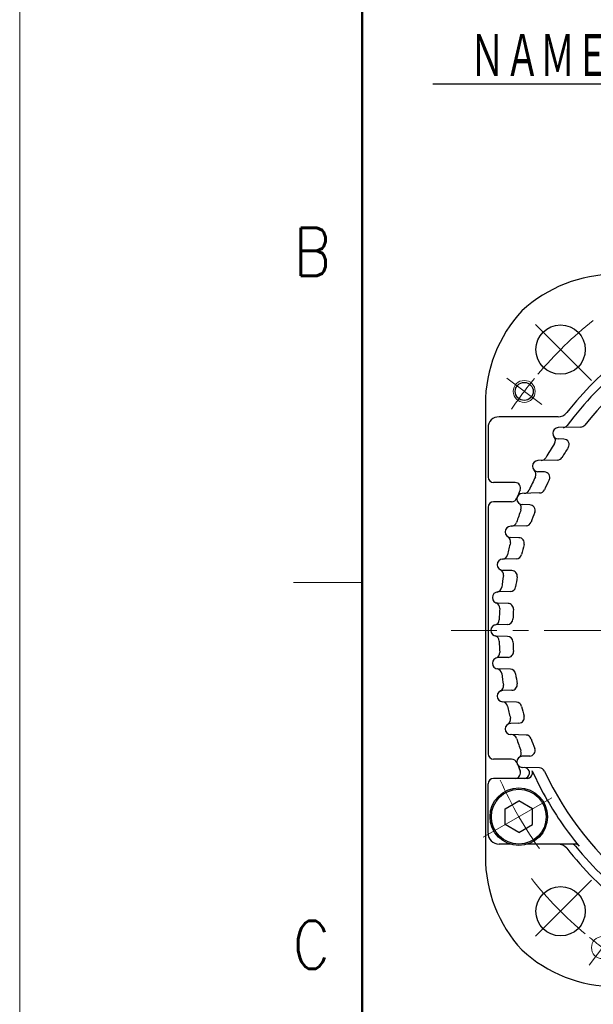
# Model space of a CAD drawing. Header units: millimetres. Extents: x 0 to 1071, y 0 to 742.
# Tile 34 of 130: x 0 to 105, y 419 to 599. Entities that reach past the tile are written whole.
import ezdxf

# ---------------------------------------------------------------- set-up
doc = ezdxf.new("R2010")
doc.units = ezdxf.units.MM
doc.header["$LTSCALE"] = 0.454724
doc.linetypes.add('CENTER', pattern=[50.8, 31.75, -6.35, 6.35, -6.35])
doc.layers.add('NoLayerName_001', color=7, linetype='Continuous')
doc.styles.get("Standard").update_dxf_attribs({"font": 'txt', "bigfont": 'extfont2'})
doc.dimstyles.get("Standard").update_dxf_attribs({"dimtxt": 2.5, "dimasz": 2.5, "dimexe": 1, "dimexo": 1, "dimtad": 1, "dimdec": 3, "dimzin": 0, "dimdsep": 46, "dimtxsty": 'Standard', "dimcen": 2.5, "dimadec": 3, "dimazin": 0, "dimtfac": 0.75, "dimtdec": 3, "dimtmove": 0, "dimatfit": 3, "dimfxl": 1, "dimarcsym": 0})

msp = doc.modelspace()

# ---------------------------------------------------------------- linework, layer by layer
at = {"layer": 'NoLayerName_001', "color": 7, "linetype": 'Continuous', "lineweight": 13}
msp.add_line((0, 0), (0, 742.5), dxfattribs=at)
at = {"layer": 'NoLayerName_001', "color": 7, "linetype": 'Continuous', "lineweight": 50}
msp.add_line((62.5, 25), (62.5, 717.5), dxfattribs=at)
at = {"layer": 'NoLayerName_001', "color": 4, "linetype": 'CENTER', "lineweight": 13}
for p, q in [((104.391613, 533.108312), (93.077904, 544.42202)), ((95.293468, 528.724253), (88.904383, 533.538774)), ((133.3, 487.5), (78.746369, 487.5)), ((84.615084, 449.749997), (97.605465, 457.249997)), ((104.391613, 441.891537), (93.077904, 430.577829)), ((108.775671, 432.793392), (103.961151, 426.404308))]:
    msp.add_line(p, q, dxfattribs=at)
at = {"layer": 'NoLayerName_001', "color": 7, "linetype": 'Continuous', "lineweight": 25}
for p, q in [((85, 528.806924), (85, 446.193924)), ((98.279598, 526.499924), (87.5, 526.499924)), ((85.5, 524.499924), (85.5, 515.499924)), ((102.404686, 524.621044), (98.298222, 524.513512)), ((99.329483, 522.423692), (98.298222, 522.450697)), ((98.16046, 518.608636), (94.600794, 518.515423)), ((95.793813, 516.425388), (94.600794, 516.456629)), ((90.426516, 514.499924), (86.5, 514.499924)), ((94.891574, 512.599608), (91.749929, 512.517341)), ((89.794103, 510.999924), (86.5, 510.999924)), ((93.103095, 510.425885), (91.749929, 510.461319)), ((85.5, 509.999924), (85.5, 464.999924)), ((92.430239, 506.59275), (89.625585, 506.519308)), ((91.141836, 504.425485), (89.625585, 504.465189)), ((90.675082, 500.587408), (88.152855, 500.521361)), ((89.838975, 498.424337), (88.152855, 498.468489)), ((89.564071, 494.583198), (87.285815, 494.52354)), ((89.152449, 492.422497), (87.285815, 492.471376)), ((89.061637, 488.579892), (86.999453, 488.525891)), ((89.061637, 486.419957), (86.999453, 486.473957)), ((89.152449, 482.577352), (87.285815, 482.528472)), ((89.564071, 480.41665), (87.285815, 480.476309)), ((89.838975, 476.575512), (88.152855, 476.531359)), ((90.675082, 474.412441), (88.152855, 474.478488)), ((91.141836, 470.574364), (89.625585, 470.534659)), ((92.430239, 468.407098), (89.625585, 468.480541)), ((89.794103, 463.999924), (86.5, 463.999924)), ((93.103095, 464.573964), (91.749929, 464.53853)), ((94.891574, 462.400241), (91.749929, 462.482508)), ((92.615333, 460.499924), (86.5, 460.499924)), ((85.5, 450.499924), (85.5, 459.499924)), ((88.610274, 454.943373), (91.110274, 456.386748)), ((88.610274, 452.056621), (88.610274, 454.943373)), ((93.610274, 454.943373), (91.110274, 456.386748)), ((93.610274, 452.056622), (93.610274, 454.943373)), ((91.110274, 450.613246), (88.610274, 452.056621)), ((91.110274, 450.613246), (93.610274, 452.056622)), ((89.509484, 448.499924), (87.5, 448.499924)), ((101.327626, 448.499924), (92.711065, 448.499924))]:
    msp.add_line(p, q, dxfattribs=at)
at = {"layer": 'NoLayerName_001', "color": 2, "linetype": 'Continuous', "lineweight": 13}
msp.add_line((62.5, 496.25), (50, 496.25), dxfattribs=at)
at = {"layer": 'NoLayerName_001', "color": 7, "linetype": 'Continuous', "lineweight": 25}
for centre, radius in [((98.735, 538.764924), 4.5), ((92.098926, 531.131514), 1.65), ((91.110274, 453.499997), 5.25), ((91.110274, 453.499997), 5), ((98.735, 436.234924), 4.5)]:
    msp.add_circle(centre, radius, dxfattribs=at)
at = {"layer": 'NoLayerName_001', "color": 4, "linetype": 'Continuous', "lineweight": 13}
for centre in [(92.098926, 531.131514), (106.368411, 429.59885)]:
    msp.add_circle(centre, 2, dxfattribs=at)
at = {"layer": 'NoLayerName_001', "color": 7, "linetype": 'Continuous', "lineweight": 25}
for centre, radius, start, end in [((108.694, 527.499924), 25, 90, 132.882), ((110, 528.806924), 25, 137.118, 180), ((150, 487.499924), 60, 115.33170322, 141.32289369), ((150, 487.499924), 64, 128.40470411, 141.59529589), ((150, 487.499924), 62.5, 129.04431347, 143.20191926), ((98.279598, 528.499924), 2, 270, 321.59529589), ((87.5, 524.499924), 2, 90, 180), ((99.152284, 525.53622), 1, 271.5, 323.20191926), ((102.378509, 525.620701), 1, 271.5, 321.32289369), ((98.325231, 523.482105), 1.031762, 91.5, 268.5), ((150, 487.499924), 62.5, 146.92660406, 149.70704975), ((96.788765, 522.152695), 1, 326.92660406, 40.8676295), ((99.303306, 521.424035), 1, 326.21121453, 88.5), ((150, 487.499924), 60, 146.21121453, 148.23970523), ((94.62775, 517.486026), 1.02975, 91.5, 268.5), ((95.170441, 519.530682), 1, 271.5, 329.70704975), ((98.134283, 519.608293), 1, 271.5, 328.23970523), ((93.251865, 515.99377), 1, 333.33828331, 47.32344056), ((95.767636, 515.425731), 1, 332.7547567, 88.5), ((86.5, 515.499924), 1, 180, 270), ((90.426516, 513.499924), 1, 336.42182152, 90), ((150, 487.499924), 62.5, 153.33828331, 155.80370372), ((150, 487.499924), 60, 152.7547567, 154.66829678), ((150, 487.499924), 64, 156.42182152, 157.8567793), ((91.776848, 511.48933), 1.028364, 91.5, 268.5), ((92.07869, 513.526293), 1, 271.5, 335.80370372), ((94.865397, 513.599265), 1, 271.5, 334.66829678), ((86.5, 509.999924), 1, 90, 180), ((89.794103, 511.999924), 1, 270, 337.8567793), ((90.567408, 509.860983), 1, 339.38157407, 53.3971929), ((150, 487.499924), 62.5, 159.38157407, 161.61997494), ((93.076918, 509.426227), 1, 338.9337255, 88.5), ((150, 487.499924), 60, 158.9337255, 160.76854983), ((89.739389, 507.522631), 1, 271.5, 341.61997494), ((92.404062, 507.592408), 1, 271.5, 340.76854983), ((89.65248, 505.492249), 1.027411, 91.5, 268.5), ((150, 487.499924), 62.5, 165.17209689, 167.24597602), ((88.614622, 503.750627), 1, 345.17209689, 59.20866183), ((91.115659, 503.425828), 1, 344.86582222, 88.5), ((150, 487.499924), 60, 164.86582222, 166.64777244), ((88.179733, 499.494925), 1.026788, 91.5, 268.5), ((88.066747, 501.518561), 1, 273.19568382, 347.24597602), ((90.648905, 501.587065), 1, 271.5, 346.64777244), ((87.318144, 497.660386), 1, 350.79268173, 64.84297393), ((89.812798, 497.424679), 1, 350.63629886, 88.5), ((150, 487.499924), 62.5, 170.79268173, 172.76182732), ((150, 487.499924), 60, 170.63629886, 172.38550949), ((87.312683, 493.497458), 1.026434, 91.5, 268.5), ((87.006033, 495.500556), 1, 278.70373748, 352.76182732), ((89.537894, 495.582856), 1, 271.5, 352.38550949), ((86.631784, 491.588844), 1, 356.30803114, 70.36612098), ((150, 487.499924), 62.5, 176.30803114, 178.22697953), ((89.126272, 491.42284), 1, 356.31275899, 88.5), ((150, 487.499924), 60, 176.31275899, 178.04628194), ((86.530401, 489.464621), 1, 284.16635877, 358.22697953), ((89.03546, 489.579549), 1, 271.5, 358.04628194), ((87.026319, 487.499924), 1.026319, 91.5, 268.5), ((86.530401, 485.535228), 1, 1.77302047, 75.83364123), ((150, 487.499924), 62.5, 181.77302047, 183.69196886), ((89.03546, 485.4203), 1, 1.95371806, 88.5), ((150, 487.499924), 60, 181.95371806, 183.68724101), ((89.126272, 483.577009), 1, 271.5, 3.68724101), ((87.312683, 481.502391), 1.026434, 91.5, 268.5), ((86.631784, 483.411005), 1, 289.63387902, 3.69196886), ((87.006033, 479.499293), 1, 7.23817268, 81.29626252), ((89.537894, 479.416993), 1, 7.61449051, 88.5), ((150, 487.499924), 62.5, 187.23817268, 189.20731827), ((150, 487.499924), 60, 187.61449051, 189.36370114), ((88.179733, 475.504924), 1.026788, 90, 268.5), ((87.318144, 477.339463), 1, 295.15702607, 9.20731827), ((89.812798, 477.575169), 1, 271.5, 9.36370114), ((88.066747, 473.481288), 1, 12.75402398, 86.80431618), ((150, 487.499924), 62.5, 192.75402398, 194.82790311), ((90.648905, 473.412784), 1, 13.35222756, 88.5), ((150, 487.499924), 60, 193.35222756, 195.13417778), ((88.614622, 471.249222), 1, 300.79133817, 14.82790311), ((91.115659, 471.574021), 1, 271.5, 15.13417778), ((89.65248, 469.5076), 1.027411, 91.5, 268.5), ((89.739389, 467.477218), 1, 18.38002506, 88.5), ((150, 487.499924), 62.5, 198.38002506, 200.61842593), ((92.404062, 467.407441), 1, 19.23145017, 88.5), ((150, 487.499924), 60, 199.23145017, 201.0662745), ((93.076918, 465.573621), 1, 271.5, 21.0662745), ((86.5, 464.999924), 1, 180, 270), ((89.794103, 462.999924), 1, 22.1432207, 90), ((91.776848, 463.510519), 1.028364, 91.5, 268.5), ((90.567408, 465.138865), 1, 306.6028071, 20.61842593), ((150, 487.499924), 64, 202.1432207, 203.57817848), ((92.07869, 461.473556), 1, 25.0113597, 88.5), ((94.865397, 461.400583), 1, 25.33170322, 88.5), ((86.5, 459.499924), 1, 90, 180), ((90.426516, 461.499924), 1, 270, 23.57817848), ((92.066849, 461.499924), 1, 270, 23.35515175), ((92.615333, 461.499924), 1, 270, 23.10799769), ((150, 487.499924), 62, 204.41530803, 210.00000312), ((150, 487.499924), 60, 205.33170322, 231.32289369), ((150, 487.499924), 62, 210.00000312, 219.41409836), ((87.5, 450.499924), 2, 180, 270), ((98.279598, 446.499924), 2, 38.40470411, 90), ((150, 487.499924), 64, 218.40470411, 231.59529589), ((100.682153, 447.499924), 1, 39.04431347, 90), ((101.327626, 447.499924), 1, 39.41409836, 90), ((150, 487.499924), 62.5, 219.04431347, 233.20191926), ((110, 446.193924), 25, 180, 222.882), ((108.693, 447.499924), 25, 227.118, 270)]:
    msp.add_arc(centre, radius, start, end, dxfattribs=at)
at = {"layer": 'NoLayerName_001', "color": 4, "linetype": 'CENTER', "lineweight": 13}
for centre, radius, start, end in [((150, 487.499924), 72.5, 128.67449518, 139.83845247), ((150, 487.499924), 72.5, 140.62897098, 146.16154753), ((150, 487.5), 68, 203.67740793, 216.32259778), ((150, 487.499924), 72.5, 218.67449518, 229.83845247), ((150, 487.499924), 72.5, 230.62897098, 236.16154753)]:
    msp.add_arc(centre, radius, start, end, dxfattribs=at)

# ---------------------------------------------------------------- texts
at = {"layer": 'NoLayerName_001', "color": 3, "linetype": 'Continuous', "lineweight": 13, "insert": (146.320787, 587.84418), "char_height": 8.75, "attachment_point": 9, "line_spacing_factor": 0.6}
msp.add_mtext('\\A1;\\W0.6667;ＮＡＭＥ\u3000ＰＬＡＴＥ', dxfattribs=at)
at = {"layer": 'NoLayerName_001', "color": 2, "lineweight": 13, "char_height": 8.75, "attachment_point": 7}
for s, insert in [('\\A1;\\W0.8600;B', (50.041425, 552.22373)), ('\\A1;\\W0.8600;C', (49.842315, 425.730625))]:
    msp.add_mtext(s, dxfattribs=dict(at, insert=insert))

# ---------------------------------------------------------------- leaders
at = {"layer": 'NoLayerName_001', "color": 3, "linetype": 'Continuous', "lineweight": 13, "annotation_type": 0, "has_hookline": 1, "hookline_direction": 1, "text_width": 70.913545}
msp.add_leader([(160, 514.999924), (151.945787, 587.21918), (146.945787, 587.21918)], dimstyle='Standard', override={"dimtxt": 8.75, "dimasz": 5, "dimldrblk": 'OPEN30'}, dxfattribs=at)

doc.saveas('drawing.dxf')
